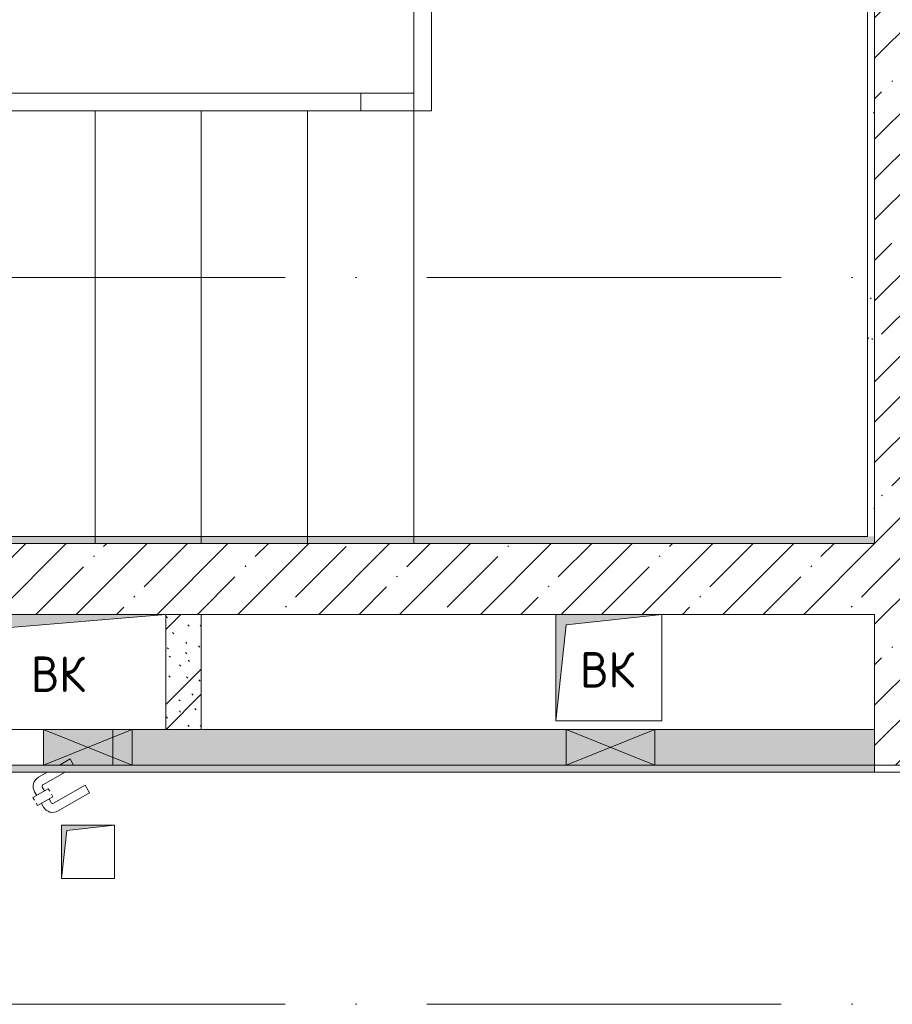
# Model space of a CAD drawing. Header units: millimetres. Extents: x 85617 to 161165, y 53267 to 102987.
# Tile 32 of 47: x 127413 to 129876, y 84731 to 87508. Entities that reach past the tile are written whole.
import ezdxf

# ---------------------------------------------------------------- set-up
doc = ezdxf.new("R2010")
doc.units = ezdxf.units.MM
doc.linetypes.add('4_ Штрихпунктир_ 10 х 2 мм', pattern=[1400, 1000, -200, 0, -200])
doc.linetypes.add('Сверху', pattern=[396.875, 238.125, -158.75])
for name, color, linetype, lineweight in [('A-____-NOTE-TEXT', 5, 'Continuous', 5), ('A-DETL-GENF-OTLN', 7, 'Continuous', 9), ('A-DOOR-____-OTLN', 7, 'Continuous', 9), ('A-GLAZ-____-MCUT', 7, 'Continuous', 9), ('A-GLAZ-____-OTLN', 7, 'Continuous', 9), ('A-WALL-____-MCUT', 7, 'Continuous', 9), ('A-WALL-____-PATT', 7, 'Continuous', 9), ('I-WALL-____-MCUT', 7, 'Continuous', 9), ('M-EQPM-____-OTLN', 7, 'Continuous', 9), ('S-GRID-____-OTLN', 7, 'Continuous', 9), ('S-STRS-____-MBND', 7, 'Сверху', 9), ('S-STRS-____-OTLN', 7, 'Continuous', 9), ('Ограждение', 7, 'Continuous', 9), ('Перила', 7, 'Continuous', 9), ('Поручни', 7, 'Continuous', 9)]:
    doc.layers.add(name, color=color, linetype=linetype, lineweight=lineweight)
doc.styles.add('GOST Common', font='GOST_Common.ttf', dxfattribs={"height": 100})
pattern_1 = [(45, (0, 0), (-114.04925, 114.04925), []), (45, (114.05, 0), (-114.04925, 114.04925), [201.613, -40.323, 3.353, -36.97])]
pattern_2 = [(135, (150.28, 188.64), (-282.8427, 3e-14), [5, -395]), (135, (174.9, 237.36), (-282.8427, 3e-14), [5, -395]), (135, (211.96, 236.53), (-282.8427, 3e-14), [5, -395]), (135, (114.96, 223.96), (-282.8427, 3e-14), [5, -395]), (135, (77.54, 223.96), (-282.8427, 3e-14), [5, -395]), (135, (57.44, 184.52), (-282.8427, 3e-14), [5, -395]), (135, (66.21, 142.9), (-282.8427, 3e-14), [5, -395]), (135, (107.33, 161), (-282.8427, 3e-14), [5, -395]), (135, (99.08, 130.94), (-282.8427, 3e-14), [5, -395]), (135, (22.6, 136.46), (-282.8427, 3e-14), [5, -395]), (135, (21.16, 168.08), (-282.8427, 3e-14), [5, -395]), (135, (46.13, 96.12), (-282.8427, 3e-14), [5, -395]), (135, (3.54, 74.6), (-282.8427, 3e-14), [5, -395]), (135, (40.3, 47.56), (-282.8427, 3e-14), [5, -395]), (135, (39.77, 18.47), (-282.8427, 3e-14), [5, -395]), (135, (76.94, 37.28), (-282.8427, 3e-14), [5, -395]), (135, (114.18, 62.4), (-282.8427, 3e-14), [5, -395]), (135, (139.87, 90.2), (-282.8427, 3e-14), [5, -395]), (135, (141.44, 15.82), (-282.8427, 3e-14), [5, -395]), (135, (188.69, 26.73), (-282.8427, 3e-14), [5, -395]), (135, (176.14, 51.36), (-282.8427, 3e-14), [5, -395]), (135, (177.03, 0), (-282.8427, 3e-14), [5, -395]), (135, (276.61, 8.22), (-282.8427, 3e-14), [5, -395]), (135, (271.19, 31.72), (-282.8427, 3e-14), [5, -395]), (135, (268.29, 119.65), (-282.8427, 3e-14), [5, -395]), (135, (237.92, 101.95), (-282.8427, 3e-14), [5, -395]), (135, (237.92, 158.27), (-282.8427, 3e-14), [5, -395]), (135, (260.4, 204.35), (-282.8427, 3e-14), [5, -395]), (135, (275.54, 235.4), (-282.8427, 3e-14), [5, -395]), (135, (117.62, 268.96), (-282.8427, 3e-14), [5, -395]), (135, (203.62, 273.83), (-282.8427, 3e-14), [5, -395]), (135, (47.24, 279.3), (-282.8427, 3e-14), [5, -395]), (135, (23.2, 266.16), (-282.8427, 3e-14), [5, -395]), (135, (42.78, 232.52), (-282.8427, 3e-14), [5, -395]), (135, (177.76, 90.57), (-282.8427, 3e-14), [5, -395]), (135, (181.12, 121.8), (-282.8427, 3e-14), [5, -395]), (135, (206.73, 172.06), (-282.8427, 3e-14), [5, -395]), (135, (143.14, 136.62), (-282.8427, 3e-14), [5, -395]), (135, (211.51, 131.86), (-282.8427, 3e-14), [5, -395]), (135, (81.47, 95.1), (-282.8427, 3e-14), [5, -395]), (135, (235.13, 60.46), (-282.8427, 3e-14), [5, -395]), (135, (242.24, 4.89), (-282.8427, 3e-14), [5, -395]), (45, (0, 106.07), (-282.8427, 0), []), (45, (106.07, 0), (-282.8427, 0), []), (45, (176.78, 0), (-282.8427, 0), []), (45, (0, 176.78), (-282.8427, 0), [])]
pattern_3 = [(0, (0, 0), (203.2, 50.8), [3.353, -149.047, 3.353, -149.047, -812.8]), (0, (0, 0), (203.2, 50.8), [-304.8, 3.353, -301.447, 3.353, -149.047, -355.6]), (0, (0, 0), (203.2, 50.8), [-762, 3.353, -98.247, 3.353, -250.647]), (120, (76.2, 25.4), (-145.59409, 150.576362), [3.353, -149.047, 3.353, -149.047, -812.8]), (120, (76.2, 25.4), (-145.59409, 150.576362), [-304.8, 3.353, -301.447, 3.353, -149.047, -355.6]), (120, (76.2, 25.4), (-145.59409, 150.576362), [-762, 3.353, -98.247, 3.353, -250.647]), (240, (101.6, 127), (-57.60591, -201.376362), [3.353, -149.047, 3.353, -149.047, -812.8]), (240, (101.6, 127), (-57.60591, -201.376362), [-304.8, 3.353, -301.447, 3.353, -149.047, -355.6]), (240, (101.6, 127), (-57.60591, -201.376362), [-762, 3.353, -98.247, 3.353, -250.647])]

# ---------------------------------------------------------------- blocks, each defined once
blk = doc.blocks.new('АР_Канал вертикальный прямоугольный - ВК-7413510-ВКК_25_К3_З_ЭОМ_воронка парапетная_')
at = {"layer": 'A-DETL-GENF-OTLN', "lineweight": 5, "true_color": 0xf4f4f4}
blk.add_hatch(color=7, dxfattribs=at).paths.add_polyline_path([(-300, -162.5), (-253.75, 116.25), (300, 162.5), (-300, 162.5)])
at = {"layer": 'A-DETL-GENF-OTLN', "color": 254, "lineweight": 13, "true_color": 0xcccccc}
for p, q in [((300, 162.5), (-300, 162.5)), ((-300, 162.5), (-300, -162.5)), ((300, 162.5), (-300, 162.5)), ((-300, 162.5), (-300, -162.5)), ((-253.75, 116.25), (300, 162.5)), ((-253.75, 116.25), (300, 162.5)), ((300, -162.5), (300, 162.5)), ((-300, -162.5), (-253.75, 116.25)), ((-300, -162.5), (-253.75, 116.25)), ((-300, -162.5), (300, -162.5))]:
    blk.add_line(p, q, dxfattribs=at)
at = {"layer": 'M-EQPM-____-OTLN', "color": 254, "lineweight": 5, "true_color": 0xcccccc}
for p, q in [((-300, -162.5), (-300, 162.5)), ((-300, 162.5), (300, 162.5)), ((300, 162.5), (300, -162.5)), ((300, -162.5), (-300, -162.5))]:
    blk.add_line(p, q, dxfattribs=at)
blk = doc.blocks.new('АР_Канал вертикальный прямоугольный - ВК-6742026-ВКК_25_К3_З_ЭОМ_воронка парапетная_')
at = {"layer": 'A-DETL-GENF-OTLN', "lineweight": 5, "true_color": 0xf4f4f4}
blk.add_hatch(color=7, dxfattribs=at).paths.add_polyline_path([(-150, -150), (-120, 120), (150, 150), (-150, 150)])
at = {"layer": 'A-DETL-GENF-OTLN', "color": 254, "lineweight": 13, "true_color": 0xcccccc}
for p, q in [((150, 150), (-150, 150)), ((-150, 150), (-150, -150)), ((150, 150), (-150, 150)), ((-150, 150), (-150, -150)), ((-120, 120), (150, 150)), ((-120, 120), (150, 150)), ((150, -150), (150, 150)), ((-150, -150), (-120, 120)), ((-150, -150), (-120, 120)), ((-150, -150), (150, -150))]:
    blk.add_line(p, q, dxfattribs=at)
at = {"layer": 'M-EQPM-____-OTLN', "color": 254, "lineweight": 5, "true_color": 0xcccccc}
for p, q in [((-150, -150), (-150, 150)), ((-150, 150), (150, 150)), ((150, 150), (150, -150)), ((150, -150), (-150, -150))]:
    blk.add_line(p, q, dxfattribs=at)
blk = doc.blocks.new('Ограждение - Ограждение-4001173-ВКК_25_К3_З_ЭОМ_воронка парапетная_')
at = {"layer": 'Поручни', "color": 254, "lineweight": 5, "true_color": 0xcccccc}
for p, q in [((35145, 29020), (35145, 29070)), ((37845, 29070), (35145, 29070)), ((37845, 29070), (37845, 29020)), ((37845, 29020), (35145, 29020))]:
    blk.add_line(p, q, dxfattribs=at)
blk = doc.blocks.new('Ограждение - Ограждение-4001560-ВКК_25_К3_З_ЭОМ_воронка парапетная_')
at = {"layer": 'Поручни', "color": 254, "lineweight": 5, "true_color": 0xcccccc}
for p, q in [((37995, 29380), (38045, 29380)), ((37995, 29380), (37995, 29070)), ((38045, 29020), (38045, 29380)), ((38045, 29020), (37995, 29020))]:
    blk.add_line(p, q, dxfattribs=at)
blk = doc.blocks.new('Тип перил - Перила_Внутренний_-4247870-ВКК_25_К3_З_ЭОМ_воронка парапетная_')
at = {"layer": 'Перила', "color": 254, "lineweight": 5, "true_color": 0xcccccc}
for p, q in [((35145, 29020), (35145, 29070)), ((35145, 29070), (37845, 29070)), ((37845, 29070), (37845, 29020)), ((37845, 29020), (35145, 29020))]:
    blk.add_line(p, q, dxfattribs=at)
blk = doc.blocks.new('Тип перил - Перила_Внутренний_-V29-ВКК_25_К3_З_ЭОМ_воронка парапетная_')
at = {"layer": 'Перила', "color": 254, "lineweight": 5, "true_color": 0xcccccc}
for p, q in [((35145, 29020), (35145, 29070)), ((37845, 29070), (35145, 29070)), ((37845, 29020), (37845, 29070)), ((37845, 29020), (35145, 29020))]:
    blk.add_line(p, q, dxfattribs=at)
blk = doc.blocks.new('Ограждение - Ограждение-4249016-ВКК_25_К3_З_ЭОМ_воронка парапетная_')
at = {"layer": 'Поручни', "color": 254, "lineweight": 5, "true_color": 0xcccccc}
for p, q in [((37845, 29070), (37995, 29070)), ((37845, 29020), (37845, 29070)), ((37995, 29070), (37995, 29020)), ((37845, 29020), (37995, 29020))]:
    blk.add_line(p, q, dxfattribs=at)
blk = doc.blocks.new('АР_Отверстие прямоугольное - ВК_К-4521138-ВКК_25_К3_З_ЭОМ_воронка парапетная_')
at = {"layer": 'A-DETL-GENF-OTLN', "lineweight": 5, "true_color": 0xf9f9f9}
blk.add_hatch(color=7, dxfattribs=at).paths.add_polyline_path([(250, -50), (250, 50), (0, 50), (0, -50)])
at = {"layer": 'A-DETL-GENF-OTLN', "color": 254, "lineweight": 5, "true_color": 0xcccccc}
for p, q in [((250, 50), (0, -50)), ((0, 50), (250, -50))]:
    blk.add_line(p, q, dxfattribs=at)
at = {"layer": 'A-DETL-GENF-OTLN', "color": 254, "lineweight": 13, "true_color": 0xcccccc}
for p, q in [((0, 50), (0, -50)), ((250, -50), (250, 50)), ((0, -50), (250, -50))]:
    blk.add_line(p, q, dxfattribs=at)
at = {"layer": 'A-GLAZ-____-MCUT', "color": 254, "lineweight": 5, "true_color": 0xcccccc}
for p, q in [((0, 50), (0, -50)), ((250, 50), (250, -50))]:
    blk.add_line(p, q, dxfattribs=at)
blk = doc.blocks.new('АР_Отверстие прямоугольное - АПТ-4523736-ВКК_25_К3_З_ЭОМ_воронка парапетная_')
at = {"layer": 'A-DETL-GENF-OTLN', "lineweight": 5, "true_color": 0xf9f9f9}
blk.add_hatch(color=7, dxfattribs=at).paths.add_polyline_path([(250, -50), (250, 50), (0, 50), (0, -50)])
at = {"layer": 'A-DETL-GENF-OTLN', "color": 254, "lineweight": 5, "true_color": 0xcccccc}
for p, q in [((250, 50), (0, -50)), ((0, 50), (250, -50))]:
    blk.add_line(p, q, dxfattribs=at)
at = {"layer": 'A-DETL-GENF-OTLN', "color": 254, "lineweight": 13, "true_color": 0xcccccc}
for p, q in [((250, 50), (0, 50)), ((0, 50), (0, -50)), ((250, -50), (250, 50)), ((0, -50), (250, -50))]:
    blk.add_line(p, q, dxfattribs=at)
at = {"layer": 'A-GLAZ-____-MCUT', "color": 254, "lineweight": 5, "true_color": 0xcccccc}
for p, q in [((0, 50), (0, -50)), ((250, 50), (250, -50))]:
    blk.add_line(p, q, dxfattribs=at)
blk = doc.blocks.new('АР_Дверь однопольная - 300х400h_200__ВК_СС-5825032-ВКК_25_К3_З_ЭОМ_воронка парапетная_')
at = {"layer": 'A-DOOR-____-OTLN', "color": 254, "lineweight": 5, "true_color": 0xcccccc}
for p, q in [((-84.4, 128.3), (4.4, 179.6)), ((51.4, 158.2), (45.4, 168.6)), ((-71.9, 106.7), (16.9, 157.9)), ((62.2, 164.4), (18.9, 139.4)), ((18.9, 139.4), (22.9, 132.5)), ((29.7, 145.7), (23.7, 156.1)), ((75.2, 141.9), (31.9, 116.9)), ((66.2, 157.5), (62.2, 164.4)), ((71.2, 148.8), (75.2, 141.9)), ((-71.9, 106.7), (-84.4, 128.3)), ((31.9, 116.9), (27.9, 123.8)), ((42.7, 123.2), (48.7, 112.8)), ((64.4, 135.7), (70.4, 125.3)), ((-15.4, 70), (46.9, 105.9)), ((34.6, 70), (59.4, 84.3)), ((-39.2, 50), (-29.4, 33)), ((-29.4, 33), (0, 50))]:
    blk.add_line(p, q, dxfattribs=at)
for centre, radius, start, end in [((19.4, 153.6), 30, 30, 120), ((19.4, 153.6), 4.99, 30, 120), ((44.4, 110.3), 4.99, 300, 30), ((44.4, 110.3), 30, 300, 30)]:
    blk.add_arc(centre, radius, start, end, dxfattribs=at)
blk = doc.blocks.new('АР_Канал вертикальный прямоугольный - ВК_Тр_-7186834-ВКК_25_К3_З_ЭОМ_воронка парапетная_')
at = {"layer": 'A-DETL-GENF-OTLN', "lineweight": 5, "true_color": 0xf4f4f4}
blk.add_hatch(color=7, dxfattribs=at).paths.add_polyline_path([(-75, -75), (-60, 60), (75, 75), (-75, 75)])
at = {"layer": 'A-DETL-GENF-OTLN', "color": 254, "lineweight": 13, "true_color": 0xcccccc}
for p, q in [((75, 75), (-75, 75)), ((-75, 75), (-75, -75)), ((75, 75), (-75, 75)), ((-75, 75), (-75, -75)), ((-75, -75), (-60, 60)), ((-75, -75), (-60, 60)), ((-60, 60), (75, 75)), ((-60, 60), (75, 75)), ((75, -75), (75, 75)), ((-75, -75), (75, -75))]:
    blk.add_line(p, q, dxfattribs=at)
at = {"layer": 'M-EQPM-____-OTLN', "color": 254, "lineweight": 5, "true_color": 0xcccccc}
for p, q in [((-75, -75), (-75, 75)), ((-75, 75), (75, 75)), ((75, 75), (75, -75)), ((75, -75), (-75, -75))]:
    blk.add_line(p, q, dxfattribs=at)
blk = doc.blocks.new('240311_Наметкина 10_РД_АР_К3_R21_rvt-1-ВКК_25_К3_З_ЭОМ_воронка парапетная_')
at = {"layer": 'A-WALL-____-PATT', "lineweight": 5, "true_color": 0xcccccc}
h = blk.add_hatch(dxfattribs=at)
h.set_pattern_fill('FP_1', color=254, style=0, pattern_type=2)
h.set_pattern_definition(pattern_1)
h.paths.add_polyline_path([(126495, 87575), (126495, 91000), (126295, 91000), (126295, 87575)])
h = blk.add_hatch(dxfattribs=at)
h.set_pattern_fill('FP_1', color=254, style=0, pattern_type=2)
h.set_pattern_definition(pattern_1)
h.paths.add_polyline_path([(121510, 88000), (126295, 88000), (126295, 88200), (120045, 88200), (120045, 88000), (121395, 88000)])
h = blk.add_hatch(dxfattribs=at)
h.set_pattern_fill('FP_4', color=254, style=0, pattern_type=2)
h.set_pattern_definition(pattern_2)
h.paths.add_polyline_path([(124295, 87675), (124395, 87675), (124395, 88000), (124295, 88000), (124295, 87953.8)])
h = blk.add_hatch(dxfattribs=at)
h.set_pattern_fill('FP_4', color=254, style=0, pattern_type=2)
h.set_pattern_definition(pattern_2)
h.paths.add_polyline_path([(125675, 87575), (126295, 87575), (126295, 87675), (124145, 87675), (124145, 87575), (125425, 87575)])
h.paths.add_polyline_path([(123845, 87575), (123845, 87675), (122695, 87675), (122695, 87575), (123741.3, 87575)])
h.paths.add_polyline_path([(121045, 87575), (121195, 87575), (121195, 87675), (121045, 87675)])
at = {"layer": 'A-WALL-____-MCUT', "color": 254, "lineweight": 5, "true_color": 0xcccccc}
for p, q in [((126295, 91000), (126295, 88200)), ((126295, 88200), (120245, 88200)), ((124295, 88000), (125395, 88000)), ((125695, 88000), (126295, 88000)), ((126295, 88000), (126295, 87575)), ((126295, 87575), (126495, 87575))]:
    blk.add_line(p, q, dxfattribs=at)
at = {"layer": 'I-WALL-____-MCUT', "color": 254, "lineweight": 5, "true_color": 0xcccccc}
for p, q in [((124395, 88000), (124295, 88000)), ((124395, 87675), (124395, 88000)), ((124145, 87675), (124145, 87575)), ((124295, 87675), (124395, 87675)), ((125425, 87675), (124295, 87675)), ((125675, 87675), (125425, 87675)), ((126295, 87675), (125675, 87675)), ((126295, 87575), (126295, 87675)), ((124145, 87575), (124200, 87575)), ((124200, 87575), (125425, 87575)), ((125425, 87575), (125675, 87575)), ((125675, 87575), (126295, 87575))]:
    blk.add_line(p, q, dxfattribs=at)
at = {"layer": 'S-GRID-____-OTLN', "color": 254, "linetype": '4_ Штрихпунктир_ 10 х 2 мм', "lineweight": 5, "true_color": 0xdadada}
for p, q in [((156833.7, 88950), (82885.6, 88950)), ((156833.7, 86900), (82885.6, 86900))]:
    blk.add_line(p, q, dxfattribs=at)
at = {"layer": 'S-STRS-____-MBND', "color": 254, "lineweight": 5, "true_color": 0xcccccc}
for p, q in [((124995, 89420), (122295, 89420)), ((124095, 88200), (124095, 89420)), ((124095, 88200), (124095, 89420)), ((124395, 88200), (124395, 89420)), ((124395, 88200), (124395, 89420)), ((124695, 88200), (124695, 89420)), ((124695, 88200), (124695, 89420)), ((124995, 88200), (124995, 89420)), ((124995, 88200), (124995, 89420)), ((124995, 88200), (122295, 88200))]:
    blk.add_line(p, q, dxfattribs=at)
at = {"layer": 'S-STRS-____-OTLN', "color": 254, "linetype": 'Сверху', "lineweight": 5, "true_color": 0xcccccc}
for p, q in [((124095, 88220), (124095, 89420)), ((124395, 88220), (124395, 89420)), ((124695, 88220), (124695, 89420)), ((124995, 88220), (124995, 89420))]:
    blk.add_line(p, q, dxfattribs=at)
at = {"layer": 'S-STRS-____-OTLN', "color": 254, "lineweight": 5, "true_color": 0xcccccc}
for p, q in [((124095, 88220), (124095, 89420)), ((124395, 88220), (124395, 89420)), ((124695, 88220), (124695, 89420)), ((124995, 88220), (124995, 89420))]:
    blk.add_line(p, q, dxfattribs=at)
at = {"layer": 'A-DOOR-____-OTLN', "color": 254, "lineweight": 5, "true_color": 0xcccccc, "rotation": 180}
blk.add_blockref('АР_Дверь однопольная - 300х400h_200__ВК_СС-5825032-ВКК_25_К3_З_ЭОМ_воронка парапетная_', (123995, 87625), dxfattribs=at)
at = {"layer": 'A-GLAZ-____-OTLN', "color": 254, "lineweight": 5, "true_color": 0xcccccc}
for name, p in [('АР_Отверстие прямоугольное - ВК_К-4521138-ВКК_25_К3_З_ЭОМ_воронка парапетная_', (123950, 87625)), ('АР_Отверстие прямоугольное - АПТ-4523736-ВКК_25_К3_З_ЭОМ_воронка парапетная_', (125425, 87625))]:
    blk.add_blockref(name, p, dxfattribs=at)
at = {"layer": 'M-EQPM-____-OTLN', "color": 254, "lineweight": 5, "true_color": 0xcccccc}
for name, p in [('АР_Канал вертикальный прямоугольный - ВК-7413510-ВКК_25_К3_З_ЭОМ_воронка парапетная_', (123995, 87837.5)), ('АР_Канал вертикальный прямоугольный - ВК-6742026-ВКК_25_К3_З_ЭОМ_воронка парапетная_', (125545, 87850)), ('АР_Канал вертикальный прямоугольный - ВК_Тр_-7186834-ВКК_25_К3_З_ЭОМ_воронка парапетная_', (124075, 87330))]:
    blk.add_blockref(name, p, dxfattribs=at)
at = {"layer": 'Ограждение', "color": 254, "lineweight": 5, "true_color": 0xcccccc}
for name in ['Ограждение - Ограждение-4001560-ВКК_25_К3_З_ЭОМ_воронка парапетная_', 'Ограждение - Ограждение-4001173-ВКК_25_К3_З_ЭОМ_воронка парапетная_', 'Ограждение - Ограждение-4249016-ВКК_25_К3_З_ЭОМ_воронка парапетная_']:
    blk.add_blockref(name, (87000, 60400), dxfattribs=at)
at = {"layer": 'Перила', "color": 254, "lineweight": 5, "true_color": 0xcccccc}
for name in ['Тип перил - Перила_Внутренний_-4247870-ВКК_25_К3_З_ЭОМ_воронка парапетная_', 'Тип перил - Перила_Внутренний_-V29-ВКК_25_К3_З_ЭОМ_воронка парапетная_']:
    blk.add_blockref(name, (87000, 60400), dxfattribs=at)
at = {"layer": 'A-____-NOTE-TEXT', "color": 254, "lineweight": 5, "true_color": 0xcccccc, "char_height": 100, "width": 200.422, "attachment_point": 1, "style": 'GOST Common'}
for insert in [(123913.9, 87881.1), (125463.9, 87893.6)]:
    blk.add_mtext('ВК', dxfattribs=dict(at, insert=insert))
blk = doc.blocks.new('Наметкина 10_РД_АР_К3_Отделка_R21_rvt-1-ВКК_25_К3_З_ЭОМ_воронка парапетная_')
at = {"layer": 'A-WALL-____-PATT', "lineweight": 5, "true_color": 0xaaaaaa}
h = blk.add_hatch(dxfattribs=at)
h.set_pattern_fill('FP_7', color=253, style=0, pattern_type=2)
h.set_pattern_definition(pattern_3)
h.paths.add_polyline_path([(126275, 88220), (126295, 88220), (126295, 91000), (126275, 91000), (126275, 88357.8)])
h = blk.add_hatch(dxfattribs=at)
h.set_pattern_fill('FP_7', color=253, style=0, pattern_type=2)
h.set_pattern_definition(pattern_3)
h.paths.add_polyline_path([(120265, 88200), (126295, 88200), (126295, 88220), (120265, 88220)])
h = blk.add_hatch(dxfattribs=at)
h.set_pattern_fill('FP_7', color=253, style=0, pattern_type=2)
h.set_pattern_definition(pattern_3)
h.paths.add_polyline_path([(126295, 87555), (126295, 87575), (122645, 87575), (122610.4, 87555), (125733.3, 87555)])
h.paths.add_polyline_path([(122550.4, 87555), (122585, 87575), (122195, 87575), (122195, 87555), (122440, 87555)])
h.paths.add_polyline_path([(121045, 87555), (121195, 87555), (121195, 87575), (121045, 87575)])
at = {"layer": 'A-WALL-____-MCUT', "color": 253, "lineweight": 5, "true_color": 0xaaaaaa}
for p, q in [((126295, 88220), (126295, 91000)), ((126275, 90980), (126275, 88220)), ((126275, 88220), (120265, 88220)), ((126295, 88200), (126295, 88220)), ((120265, 88200), (126295, 88200)), ((123950, 87575), (122675, 87575)), ((124200, 87575), (123950, 87575)), ((125425, 87575), (124200, 87575)), ((125675, 87575), (125425, 87575)), ((126295, 87575), (125675, 87575)), ((126295, 87555), (126295, 87575)), ((126495, 87575), (126295, 87575)), ((126295, 87575), (126295, 87555)), ((122610.4, 87555), (126295, 87555)), ((126295, 87555), (126495, 87555))]:
    blk.add_line(p, q, dxfattribs=at)
at = {"layer": 'S-GRID-____-OTLN', "color": 254, "linetype": '4_ Штрихпунктир_ 10 х 2 мм', "lineweight": 5, "true_color": 0xcccccc}
for p, q in [((156833.7, 88950), (83961.5, 88950)), ((156833.7, 86900), (83961.5, 86900))]:
    blk.add_line(p, q, dxfattribs=at)

msp = doc.modelspace()

# ---------------------------------------------------------------- block references
at = {"lineweight": 5}
for name in ['240311_Наметкина 10_РД_АР_К3_R21_rvt-1-ВКК_25_К3_З_ЭОМ_воронка парапетная_', 'Наметкина 10_РД_АР_К3_Отделка_R21_rvt-1-ВКК_25_К3_З_ЭОМ_воронка парапетная_']:
    msp.add_blockref(name, (3531, -2169), dxfattribs=at)

doc.saveas('drawing.dxf')
